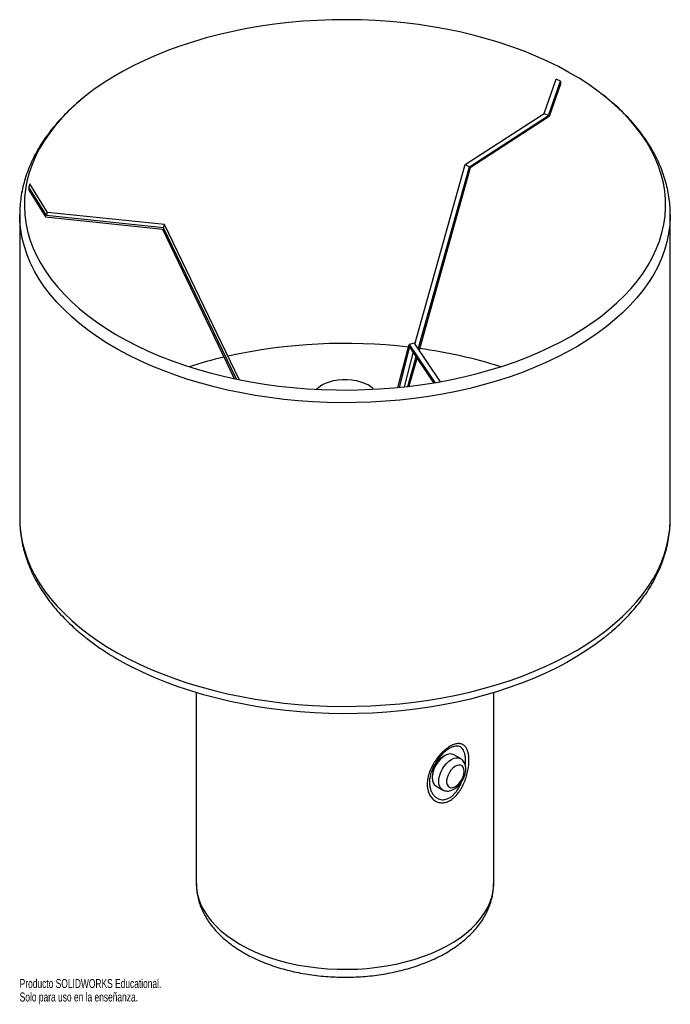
# Paper-space layout '_Isométrica' of a CAD drawing. Header units: millimetres. Extents: x -355 to -5, y -270 to 259.
import ezdxf

# ---------------------------------------------------------------- set-up
doc = ezdxf.new("R2010")
doc.units = ezdxf.units.MM
doc.styles.add('SLDTEXTSTYLE0', font='TXT', dxfattribs={"width": 0.7})

psp = doc.layouts.new('_Isométrica')

# ---------------------------------------------------------------- linework, layer by layer
at = {"color": 7, "linetype": 'Continuous', "lineweight": 25}
for p, q in [((-72.84, 209.1), (-66.39, 227.58)), ((-70.6, 207.95), (-64.15, 226.43)), ((-64.15, 224.74), (-70.21, 207.39)), ((-64.15, 226.43), (-66.39, 227.58)), ((-64.15, 226.43), (-64.15, 224.74)), ((-115.38, 181.55), (-72.84, 209.1)), ((-113.14, 180.4), (-70.6, 207.95)), ((-70.21, 207.39), (-112.7, 179.87)), ((-72.84, 209.1), (-70.6, 207.95)), ((-142.43, 85), (-115.38, 181.55)), ((-140.62, 82.32), (-113.14, 180.4)), ((-115.38, 181.55), (-113.14, 180.4)), ((-112.7, 179.87), (-140.2, 81.7)), ((-349.55, 171.18), (-350.08, 169.47)), ((-350.08, 169.47), (-350.08, 167.79)), ((-340.55, 154.18), (-350.08, 169.47)), ((-340.02, 155.89), (-349.55, 171.18)), ((-350.08, 167.79), (-341.13, 153.42)), ((-355.05, 154.51), (-355.05, -8.79)), ((-355.05, 154.35), (-355.05, 154.51)), ((-340.55, 154.18), (-340.02, 155.89)), ((-277.62, 147.64), (-340.55, 154.18)), ((-277.09, 149.34), (-340.02, 155.89)), ((-5.05, -8.79), (-5.05, 154.51)), ((-5.05, 154.51), (-5.05, 154.25)), ((-341.13, 153.42), (-278.28, 146.89)), ((-277.62, 147.64), (-277.09, 149.34)), ((-236.98, 65.91), (-277.09, 149.34)), ((-278.28, 146.89), (-239.61, 66.46)), ((-238.48, 66.22), (-277.62, 147.64)), ((-151.54, 61.7), (-145.56, 84.87)), ((-142.76, 85.5), (-145.56, 84.87)), ((-145.56, 84.87), (-131.69, 64.33)), ((-142.76, 85.5), (-128.81, 64.83)), ((-145.32, 83.7), (-150.98, 61.76)), ((-143.41, 80.87), (-148.27, 62.04)), ((-132.19, 64.24), (-145.32, 83.7)), ((-146.23, 62.27), (-141.72, 78.37)), ((-141.3, 77.75), (-145.62, 62.34)), ((-355.05, -8.79), (-355.05, -8.97)), ((-260.05, -102.42), (-260.05, -205.03)), ((-100.05, -205.03), (-100.05, -102.42)), ((-117.94, -137.84), (-121.47, -135.8)), ((-131.15, -152.56), (-127.62, -154.6))]:
    psp.add_line(p, q, dxfattribs=at)
at = {"color": 7, "linetype": 'Continuous', "lineweight": 25, "flags": 128}
for points in [[(-65.27, 234.25), (-71.21, 237.17), (-77.36, 239.93), (-83.73, 242.53), (-90.3, 244.96), (-97.04, 247.21), (-103.96, 249.29), (-111.04, 251.18), (-118.25, 252.89), (-125.59, 254.4), (-133.04, 255.73), (-140.59, 256.86), (-148.22, 257.79), (-155.91, 258.52), (-163.65, 259.05), (-171.43, 259.37), (-179.23, 259.5), (-187.02, 259.42), (-194.8, 259.13), (-202.55, 258.65), (-210.26, 257.96), (-217.9, 257.07), (-225.47, 255.98), (-232.94, 254.7), (-240.31, 253.23), (-247.55, 251.56), (-254.65, 249.7), (-261.61, 247.67), (-268.39, 245.45), (-275, 243.06), (-281.41, 240.5), (-287.61, 237.77), (-293.59, 234.88), (-299.35, 231.85), (-304.86, 228.66), (-310.11, 225.33), (-315.1, 221.87), (-319.81, 218.29), (-324.24, 214.58), (-328.37, 210.77), (-332.2, 206.85), (-335.71, 202.83), (-338.91, 198.72), (-341.79, 194.54), (-344.33, 190.29), (-346.54, 185.97), (-348.41, 181.6), (-349.94, 177.19), (-351.12, 172.74), (-351.95, 168.26), (-352.42, 163.77), (-352.55, 159.27), (-352.32, 154.77), (-351.74, 150.28), (-350.81, 145.81), (-349.53, 141.37), (-347.91, 136.97), (-345.94, 132.61), (-343.64, 128.31), (-341, 124.08), (-338.03, 119.92), (-334.73, 115.84), (-331.13, 111.85), (-327.21, 107.96), (-322.99, 104.17), (-318.48, 100.5), (-313.69, 96.95), (-308.62, 93.53), (-303.3, 90.24), (-297.72, 87.1), (-291.9, 84.1), (-285.85, 81.26), (-279.58, 78.58), (-273.11, 76.07), (-266.46, 73.73), (-259.62, 71.56), (-252.62, 69.57), (-245.48, 67.77), (-238.2, 66.16), (-230.8, 64.74), (-223.3, 63.51), (-215.71, 62.48), (-208.05, 61.65), (-200.33, 61.02), (-192.56, 60.6), (-184.78, 60.37), (-176.98, 60.35), (-169.19, 60.53), (-161.42, 60.92), (-153.69, 61.5), (-146.02, 62.29), (-138.41, 63.28), (-130.89, 64.46), (-123.47, 65.84), (-116.16, 67.42), (-108.99, 69.18), (-101.96, 71.12), (-95.08, 73.25), (-88.39, 75.56), (-81.88, 78.03), (-75.57, 80.68), (-69.47, 83.49), (-63.6, 86.45), (-57.97, 89.56), (-52.59, 92.82), (-47.47, 96.21), (-42.62, 99.73), (-38.05, 103.38), (-33.77, 107.14), (-29.78, 111.01), (-26.11, 114.98), (-22.75, 119.04), (-19.71, 123.19), (-17, 127.41), (-14.62, 131.7), (-12.58, 136.04), (-10.89, 140.43), (-9.53, 144.87), (-8.53, 149.33), (-7.88, 153.82), (-7.57, 158.31), (-7.63, 162.81), (-8.03, 167.31), (-8.78, 171.79), (-9.89, 176.24), (-11.34, 180.67), (-13.14, 185.05), (-15.27, 189.37), (-17.75, 193.64), (-20.55, 197.84), (-23.69, 201.96), (-27.14, 206), (-30.9, 209.94), (-34.97, 213.78), (-39.33, 217.51), (-43.98, 221.12), (-48.91, 224.61), (-54.11, 227.97), (-59.57, 231.18), (-65.27, 234.25)], [(-195.46, 60.73), (-195.45, 60.74), (-194.1, 61.95), (-192.46, 63.05), (-190.57, 63.99), (-188.46, 64.77), (-186.18, 65.37), (-183.78, 65.78), (-181.3, 65.99), (-178.8, 65.99), (-176.32, 65.78), (-173.92, 65.37), (-171.64, 64.77), (-169.54, 63.99), (-167.65, 63.05)], [(-40.68, -72.87), (-45.01, -76.15), (-50, -79.61), (-55.25, -82.94), (-60.76, -86.12), (-66.51, -89.16), (-72.49, -92.05), (-78.7, -94.77), (-85.11, -97.34), (-91.71, -99.73), (-98.5, -101.94), (-105.45, -103.98), (-112.56, -105.84), (-119.8, -107.5), (-127.16, -108.98), (-134.64, -110.26), (-142.2, -111.35), (-149.85, -112.24), (-157.55, -112.93), (-165.3, -113.41), (-173.08, -113.7), (-180.88, -113.78), (-188.67, -113.65), (-196.45, -113.33), (-204.19, -112.8), (-211.89, -112.07), (-219.51, -111.14), (-227.06, -110.01), (-234.51, -108.68), (-241.85, -107.17), (-249.07, -105.46), (-256.14, -103.57), (-263.06, -101.49), (-269.81, -99.23), (-276.37, -96.81), (-282.74, -94.21), (-288.9, -91.45), (-294.84, -88.53)], [(-121.47, -135.8), (-122.51, -135.41), (-123.69, -135.37), (-124.98, -135.66), (-126.31, -136.28), (-127.65, -137.2), (-128.93, -138.39), (-130.11, -139.8), (-131.15, -141.39), (-132, -143.07), (-132.64, -144.81), (-133.02, -146.51), (-133.16, -148.13), (-133.02, -149.6), (-132.64, -150.85), (-132, -151.86), (-131.15, -152.56), (-131.15, -152.56)], [(-115.93, -144.72), (-116.06, -143.54), (-116.44, -142.56), (-117.04, -141.85), (-117.84, -141.44), (-118.78, -141.36), (-119.84, -141.6), (-120.93, -142.16), (-122.01, -143), (-123.02, -144.09), (-123.9, -145.35), (-124.6, -146.73), (-125.09, -148.14), (-125.35, -149.52), (-125.35, -150.79), (-125.09, -151.87), (-124.6, -152.72), (-123.9, -153.28), (-123.02, -153.53), (-122.01, -153.45), (-120.93, -153.05), (-119.84, -152.34), (-118.78, -151.37), (-117.84, -150.19), (-117.04, -148.86), (-116.44, -147.46), (-116.06, -146.05), (-115.93, -144.72)]]:
    psp.add_lwpolyline(points, dxfattribs=at)
at = {"color": 8, "linetype": 'Continuous', "lineweight": 25, "flags": 128}
for points in [[(-296.5, 79.1), (-302.24, 82.19), (-307.74, 85.43), (-312.98, 88.81), (-317.95, 92.32), (-322.65, 95.95), (-327.06, 99.7), (-331.17, 103.57), (-334.98, 107.53), (-338.47, 111.59), (-341.65, 115.74), (-344.5, 119.96), (-347.02, 124.25), (-349.2, 128.61), (-351.04, 133.02), (-352.54, 137.47), (-353.69, 141.95), (-354.5, 146.46), (-354.95, 150.99), (-355.05, 154.35)], [(-5.05, 154.25), (-5.06, 153.51), (-5.32, 148.98), (-5.92, 144.46), (-6.88, 139.96), (-8.18, 135.49), (-9.84, 131.05), (-11.83, 126.67), (-14.16, 122.34), (-16.83, 118.08), (-19.83, 113.89), (-23.15, 109.78), (-26.78, 105.76), (-30.73, 101.84), (-34.97, 98.02), (-39.51, 94.32), (-44.33, 90.74), (-49.42, 87.29), (-54.77, 83.98), (-60.38, 80.8), (-66.23, 77.78), (-72.31, 74.91), (-78.61, 72.2), (-85.11, 69.65), (-91.8, 67.28), (-98.66, 65.08), (-105.7, 63.06), (-112.88, 61.23), (-120.2, 59.58), (-127.64, 58.13), (-135.18, 56.87), (-142.81, 55.8), (-150.52, 54.94), (-158.29, 54.27), (-166.1, 53.81), (-173.94, 53.55), (-181.8, 53.49), (-189.64, 53.64), (-197.47, 53.99), (-205.27, 54.54), (-213.01, 55.3), (-220.69, 56.25), (-228.29, 57.4), (-235.79, 58.75), (-243.17, 60.29), (-250.43, 62.02), (-257.55, 63.94), (-264.51, 66.03), (-271.3, 68.31), (-277.91, 70.76), (-284.32, 73.38), (-290.52, 76.16), (-296.5, 79.1)], [(-355.05, -8.97), (-354.95, -12.32), (-354.5, -16.85), (-353.69, -21.36), (-352.54, -25.84), (-351.04, -30.29), (-349.2, -34.7), (-347.02, -39.05), (-344.5, -43.35), (-341.65, -47.57), (-338.47, -51.72), (-334.98, -55.78), (-331.17, -59.74), (-327.06, -63.61), (-322.65, -67.36), (-317.95, -70.99), (-312.98, -74.5), (-307.74, -77.88), (-302.24, -81.11), (-296.5, -84.21)], [(-296.5, -84.21), (-290.52, -87.15), (-284.32, -89.93), (-277.91, -92.55), (-271.3, -95), (-264.51, -97.27), (-257.55, -99.37), (-250.43, -101.29), (-243.17, -103.02), (-235.79, -104.56), (-228.29, -105.91), (-220.69, -107.06), (-213.01, -108.01), (-205.27, -108.76), (-197.47, -109.32), (-189.64, -109.67), (-181.8, -109.81), (-173.94, -109.76), (-166.1, -109.5), (-158.29, -109.03), (-150.52, -108.37), (-142.81, -107.5), (-135.18, -106.44), (-127.64, -105.18), (-120.2, -103.73), (-112.88, -102.08), (-105.7, -100.25), (-98.66, -98.23), (-91.8, -96.03), (-85.11, -93.66), (-78.61, -91.11), (-72.31, -88.4), (-66.23, -85.53), (-60.38, -82.51), (-54.77, -79.33), (-49.42, -76.02), (-44.33, -72.57), (-39.51, -68.99), (-34.97, -65.29), (-30.73, -61.47), (-26.78, -57.55), (-23.15, -53.53), (-19.83, -49.42), (-16.83, -45.23), (-14.16, -40.97), (-11.83, -36.64), (-9.84, -32.25), (-8.18, -27.82), (-6.88, -23.35), (-5.92, -18.85), (-5.32, -14.33), (-5.06, -9.8), (-5.05, -8.79)], [(-127.61, -154.61), (-127.62, -154.6), (-128.47, -153.9), (-129.1, -152.9), (-129.49, -151.64), (-129.62, -150.17), (-129.49, -148.55), (-129.1, -146.85), (-128.47, -145.12), (-127.62, -143.43), (-126.58, -141.84), (-125.4, -140.43), (-124.11, -139.24), (-122.78, -138.32), (-121.44, -137.7), (-120.16, -137.41), (-118.97, -137.45), (-117.96, -137.83)], [(-260.05, -205.03), (-259.95, -207.34), (-259.51, -210.42), (-258.7, -213.47), (-257.55, -216.48), (-256.05, -219.44), (-254.22, -222.34), (-252.05, -225.16), (-249.56, -227.89), (-246.76, -230.52), (-243.66, -233.04), (-240.27, -235.43), (-236.62, -237.68)], [(-236.62, -237.68), (-232.72, -239.79), (-228.58, -241.74), (-224.22, -243.53), (-219.67, -245.15), (-214.94, -246.59), (-210.05, -247.84), (-205.03, -248.9), (-199.9, -249.76), (-194.68, -250.43), (-189.39, -250.89), (-184.06, -251.15), (-178.72, -251.2), (-173.38, -251.05), (-168.07, -250.69), (-162.81, -250.12), (-157.63, -249.36), (-152.55, -248.39), (-147.59, -247.24), (-142.78, -245.89), (-138.14, -244.36), (-133.68, -242.66), (-129.43, -240.79), (-125.41, -238.75), (-121.63, -236.57), (-118.11, -234.25), (-114.86, -231.79), (-111.91, -229.22), (-109.26, -226.54), (-106.93, -223.76), (-104.93, -220.9), (-103.26, -217.97), (-101.93, -214.98), (-100.96, -211.94), (-100.33, -208.88), (-100.06, -205.8), (-100.05, -205.03)]]:
    psp.add_lwpolyline(points, dxfattribs=at)
at = {"color": 7, "linetype": 'Continuous', "lineweight": 25}
for centre, radius, start, end in [((-179.96, -206.45), 291.86, 83.3047, 102.482), ((-174.47, -173.3), 258.27, 72.3805, 82.3145), ((-189.31, -160.08), 244.57, 103.2031, 107.7363), ((-173.78, 52), 12.64, 43.7226, 60.9582), ((-227.07, 45.05), 149.79, 232.0678, 243.0998), ((-120.16, -147.73), 12.99, 120.1257, 179.8797)]:
    psp.add_arc(centre, radius, start, end, dxfattribs=at)
for points, knots in [([(-318.75, 219.11), (-320.09, 218.07), (-321.76, 216.77), (-323.28, 215.41), (-323.58, 215.15)], [0, 0, 0, 0, 0.807766, 1, 1, 1, 1]), ([(-37.63, 216.08), (-38.51, 216.83), (-39.68, 217.84), (-40.95, 218.79), (-41.27, 219.03)], [0, 0, 0, 0, 0.74937, 1, 1, 1, 1]), ([(-323.8, 214.95), (-324.86, 214.03), (-327.35, 211.87), (-330.96, 208.32), (-334.67, 204.34), (-338.07, 200.25), (-341.19, 196.08), (-344, 191.82), (-346.5, 187.49), (-348.68, 183.1), (-350.55, 178.67), (-352.1, 174.19), (-353.33, 169.68), (-354.24, 165.16), (-354.81, 160.62), (-355.07, 157.01), (-355.03, 154.91), (-355.01, 154.33)], [0, 0, 0, 0, 0.0536234, 0.126161, 0.1985483, 0.2707346, 0.3426666, 0.4142917, 0.4855624, 0.5564416, 0.6269066, 0.6969542, 0.7666022, 0.8358905, 0.9048795, 0.9736471, 1, 1, 1, 1]), ([(-5.08, 154.22), (-5.07, 154.53), (-5.01, 156.34), (-5.22, 159.67), (-5.72, 164.19), (-6.55, 168.68), (-7.69, 173.15), (-9.15, 177.58), (-10.91, 181.97), (-12.99, 186.31), (-15.37, 190.6), (-18.05, 194.82), (-21.04, 198.97), (-24.32, 203.04), (-27.89, 207.02), (-31.76, 210.9), (-34.84, 213.77), (-36.71, 215.31), (-37.11, 215.64)], [0, 0, 0, 0, 0.013619, 0.081198, 0.14877, 0.21642, 0.28424, 0.352309, 0.420694, 0.489439, 0.558572, 0.628097, 0.698002, 0.768259, 0.838828, 0.909663, 0.980715, 1, 1, 1, 1]), ([(-355.01, -8.99), (-355.02, -9.92), (-355.02, -12.35), (-354.66, -16.29), (-353.99, -20.8), (-353, -25.28), (-351.7, -29.73), (-350.08, -34.14), (-348.16, -38.51), (-345.92, -42.82), (-343.38, -47.08), (-340.54, -51.26), (-337.4, -55.37), (-333.97, -59.4), (-330.25, -63.33), (-326.24, -67.15), (-322.58, -70.37), (-320.15, -72.27), (-319.25, -72.97)], [0, 0, 0, 0, 0.0393308, 0.1035258, 0.1677511, 0.2320969, 0.296645, 0.3614646, 0.4266083, 0.4921103, 0.557985, 0.6242286, 0.6908207, 0.7577287, 0.8249111, 0.8923222, 0.9599156, 1, 1, 1, 1]), ([(-40.56, -72.76), (-40.28, -72.54), (-38.45, -71.14), (-35.31, -68.43), (-31.17, -64.63), (-27.33, -60.69), (-23.76, -56.66), (-20.49, -52.53), (-17.53, -48.32), (-14.86, -44.02), (-12.51, -39.67), (-10.48, -35.25), (-8.77, -30.79), (-7.38, -26.3), (-6.3, -21.78), (-5.56, -17.25), (-5.12, -12.91), (-5.09, -10.09), (-5.07, -8.77)], [0, 0, 0, 0, 0.012254, 0.080349, 0.148365, 0.216263, 0.283997, 0.35152, 0.41878, 0.485731, 0.552331, 0.618552, 0.684381, 0.749825, 0.81491, 0.879682, 0.944208, 1, 1, 1, 1]), ([(-115.77, -150.36), (-116.19, -151.39), (-116.65, -152.39), (-117.43, -153.82), (-117.71, -154.29), (-118.28, -155.2), (-118.59, -155.65), (-119.53, -156.94), (-120.21, -157.72), (-121.29, -158.76), (-121.66, -159.09), (-122.41, -159.69), (-123.18, -160.22), (-123.96, -160.64), (-124.75, -161.01), (-125.16, -161.16), (-126.35, -161.52), (-127.13, -161.64), (-128.28, -161.63), (-128.65, -161.6), (-129.38, -161.48), (-129.73, -161.4), (-130.42, -161.17), (-130.76, -161.03), (-131.4, -160.7), (-131.71, -160.51), (-132.59, -159.89), (-133.12, -159.38), (-134.06, -158.21), (-134.46, -157.56), (-134.95, -156.49), (-135.09, -156.12), (-135.34, -155.35), (-135.45, -154.95), (-135.72, -153.72), (-135.81, -152.87), (-135.84, -151.53), (-135.83, -151.08), (-135.77, -150.16), (-135.72, -149.68), (-135.52, -148.26), (-135.3, -147.31), (-134.87, -145.86), (-134.71, -145.38), (-134.34, -144.41), (-134.14, -143.92), (-133.71, -142.94), (-133.47, -142.45), (-132.98, -141.5), (-132.71, -141.03), (-132.16, -140.09), (-131.86, -139.63), (-131.25, -138.72), (-130.93, -138.26), (-129.92, -136.93), (-129.21, -136.09), (-128.1, -134.91), (-127.72, -134.53), (-126.94, -133.8), (-126.55, -133.45), (-125.37, -132.48), (-124.58, -131.91), (-123.39, -131.19), (-123, -130.98), (-122.23, -130.6), (-121.86, -130.44), (-121.12, -130.17), (-120.76, -130.06), (-120.05, -129.89), (-119.71, -129.84), (-119.06, -129.78), (-118.75, -129.77), (-118.14, -129.82), (-117.85, -129.87), (-117.02, -130.09), (-116.53, -130.34), (-115.86, -130.84), (-115.65, -131.03), (-115.27, -131.46), (-115.09, -131.69), (-114.76, -132.19), (-114.6, -132.46), (-114.33, -133.05), (-114.2, -133.36), (-113.86, -134.35), (-113.7, -135.07), (-113.52, -136.24), (-113.47, -136.65), (-113.41, -137.49), (-113.39, -137.93), (-113.37, -139.27), (-113.41, -140.2), (-113.55, -141.65), (-113.61, -142.14), (-113.76, -143.15), (-113.84, -143.66), (-114.14, -145.2), (-114.39, -146.23), (-115, -148.29), (-115.35, -149.33), (-115.77, -150.36)], [0, 0, 0, 0, 0.03125, 0.03125, 0.046875, 0.046875, 0.0625, 0.0625, 0.09375, 0.09375, 0.109375, 0.109375, 0.125, 0.140625, 0.140625, 0.15625, 0.15625, 0.1875, 0.1875, 0.203125, 0.203125, 0.21875, 0.21875, 0.234375, 0.234375, 0.25, 0.25, 0.28125, 0.28125, 0.3125, 0.3125, 0.328125, 0.328125, 0.34375, 0.34375, 0.375, 0.375, 0.390625, 0.390625, 0.40625, 0.40625, 0.4375, 0.4375, 0.453125, 0.453125, 0.46875, 0.46875, 0.484375, 0.484375, 0.5, 0.5, 0.515625, 0.515625, 0.53125, 0.53125, 0.5625, 0.5625, 0.578125, 0.578125, 0.59375, 0.59375, 0.625, 0.625, 0.640625, 0.640625, 0.65625, 0.65625, 0.671875, 0.671875, 0.6875, 0.6875, 0.703125, 0.703125, 0.71875, 0.71875, 0.75, 0.75, 0.765625, 0.765625, 0.78125, 0.78125, 0.796875, 0.796875, 0.8125, 0.8125, 0.84375, 0.84375, 0.859375, 0.859375, 0.875, 0.875, 0.90625, 0.90625, 0.921875, 0.921875, 0.9375, 0.9375, 0.96875, 0.96875, 1, 1, 1, 1]), ([(-115.05, -143.49), (-115.06, -143.19), (-115.09, -142.4), (-115.33, -141.2), (-115.83, -139.96), (-116.56, -138.93), (-117.29, -138.2), (-117.82, -137.94), (-117.99, -137.86)], [0, 0, 0, 0, 0.13275, 0.343135, 0.542026, 0.731948, 0.917064, 1, 1, 1, 1]), ([(-127.6, -154.6), (-127.56, -154.62), (-127.19, -154.9), (-126.31, -155.17), (-125.06, -155.37), (-123.77, -155.26), (-122.46, -154.89), (-121.15, -154.25), (-119.87, -153.34), (-118.65, -152.18), (-117.56, -150.84), (-116.63, -149.34), (-115.88, -147.75), (-115.35, -146.1), (-115.09, -144.67), (-115.06, -143.81), (-115.05, -143.49)], [0, 0, 0, 0, 0.007166, 0.07817, 0.147659, 0.217943, 0.291228, 0.368787, 0.450146, 0.533249, 0.616246, 0.699012, 0.781994, 0.865697, 0.950786, 1, 1, 1, 1]), ([(-260.02, -205.1), (-260.02, -205.86), (-260.01, -207.71), (-259.63, -210.62), (-258.94, -213.82), (-257.93, -216.97), (-256.62, -220.06), (-255.01, -223.09), (-253.1, -226.06), (-250.88, -228.94), (-248.38, -231.72), (-245.59, -234.41), (-242.52, -236.97), (-239.19, -239.39), (-236.49, -241.13), (-234.9, -242.06), (-234.55, -242.26)], [0, 0, 0, 0, 0.051815, 0.125109, 0.198496, 0.27229, 0.346768, 0.422154, 0.498594, 0.576149, 0.654783, 0.734379, 0.814759, 0.895716, 0.977052, 1, 1, 1, 1]), ([(-234.55, -242.26), (-233.87, -242.64), (-231.93, -243.74), (-228.58, -245.42), (-224.43, -247.24), (-220.11, -248.89), (-215.64, -250.37), (-211.04, -251.66), (-206.33, -252.76), (-201.51, -253.68), (-196.62, -254.41), (-191.67, -254.95), (-186.68, -255.3), (-181.66, -255.46), (-176.64, -255.42), (-171.63, -255.2), (-166.65, -254.78), (-161.72, -254.17), (-156.86, -253.37), (-152.08, -252.39), (-147.4, -251.21), (-142.85, -249.86), (-138.43, -248.32), (-134.16, -246.61), (-130.07, -244.72), (-126.16, -242.65), (-122.46, -240.42), (-118.98, -238.03), (-115.74, -235.47), (-112.77, -232.78), (-110.08, -229.94), (-107.69, -226.99), (-105.6, -223.94), (-103.85, -220.81), (-102.42, -217.61), (-101.32, -214.38), (-100.56, -211.11), (-100.12, -207.98), (-100.09, -205.94), (-100.07, -204.99)], [0, 0, 0, 0, 0.014969, 0.042875, 0.07075, 0.098591, 0.12639, 0.154141, 0.181846, 0.209509, 0.237137, 0.264735, 0.292313, 0.319878, 0.34744, 0.375006, 0.402584, 0.430181, 0.457809, 0.485474, 0.513186, 0.540952, 0.568779, 0.59667, 0.624628, 0.652646, 0.680714, 0.708805, 0.73687, 0.764852, 0.792678, 0.820266, 0.847539, 0.874433, 0.900913, 0.926982, 0.952677, 0.978069, 1, 1, 1, 1])]:
    psp.add_open_spline(points, degree=3, knots=knots, dxfattribs=at)
at = {"color": 8, "linetype": 'Continuous', "lineweight": 25}
psp.add_open_spline([(-115.28, -141.68), (-115.26, -141.49), (-115.12, -140.39), (-115.14, -138.63), (-115.32, -136.48), (-115.72, -134.73), (-116.31, -133.32), (-117.28, -131.98), (-118.81, -131.06), (-120.79, -131.09), (-122.55, -131.68), (-124.02, -132.43), (-125.59, -133.52), (-127.21, -134.93), (-128.74, -136.55), (-130.25, -138.45), (-131.65, -140.61), (-132.59, -142.45), (-133.42, -144.38), (-134.09, -146.41), (-134.56, -149), (-134.62, -151.45), (-134.31, -153.64), (-133.65, -155.56), (-132.76, -157.12), (-131.66, -158.35), (-130.1, -159.48), (-127.89, -160.17), (-125.46, -159.8), (-123.52, -158.83), (-122.07, -157.75), (-120.73, -156.38), (-119.41, -154.61), (-118.24, -152.6), (-117.62, -151.09), (-117.34, -150.42)], degree=3, knots=[0, 0, 0, 0, 0.007462, 0.043307, 0.075784, 0.108256, 0.137637, 0.167007, 0.21805, 0.264467, 0.288163, 0.311853, 0.338496, 0.365154, 0.391626, 0.418119, 0.450317, 0.48254, 0.492651, 0.528332, 0.564023, 0.598367, 0.63271, 0.663985, 0.695252, 0.722566, 0.749867, 0.797976, 0.843974, 0.868616, 0.89326, 0.917811, 0.942377, 0.974484, 1, 1, 1, 1], dxfattribs=at)

# ---------------------------------------------------------------- texts
at = {"color": 7, "linetype": 'Continuous', "char_height": 4.8336, "attachment_point": 1, "style": 'SLDTEXTSTYLE0'}
for s, insert in [('Producto SOLIDWORKS Educational.', (-355.05, -256.42)), ('Solo para uso en la enseñanza.', (-355.05, -263.67))]:
    psp.add_mtext(s, dxfattribs=dict(at, insert=insert))

doc.saveas('drawing.dxf')
